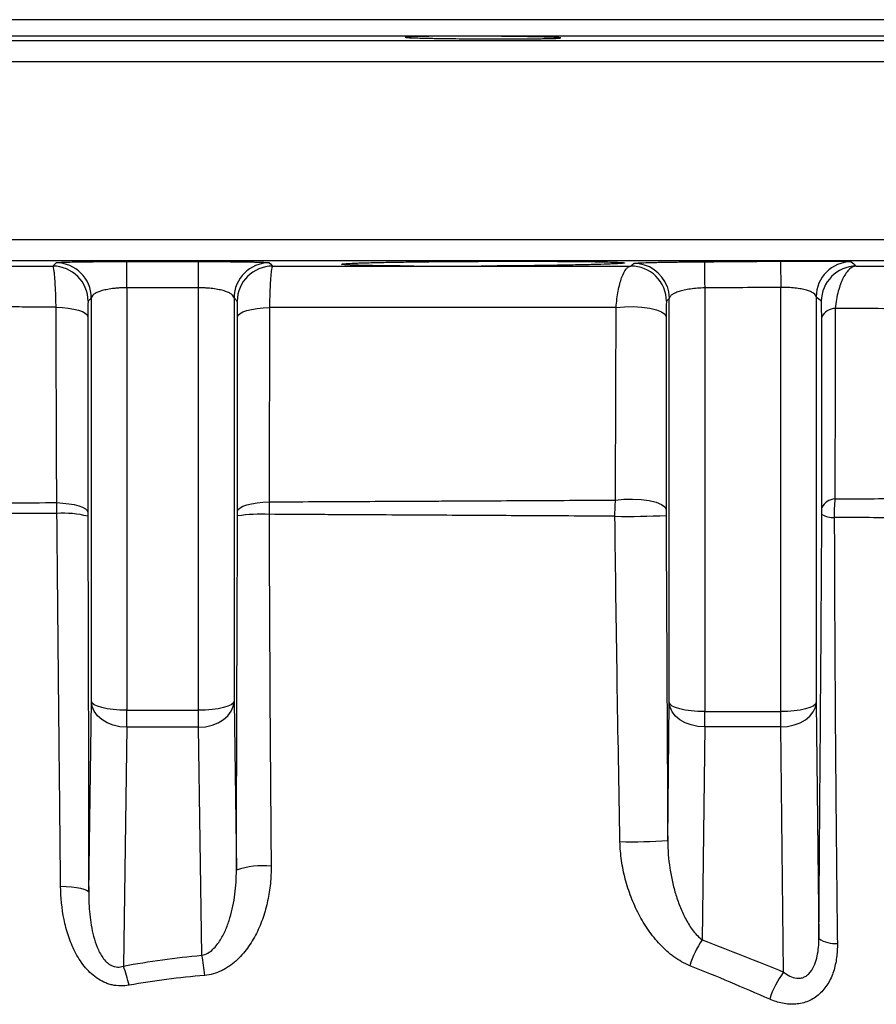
# Model space of a CAD drawing. Header units: millimetres. Extents: x 2157 to 3772, y 1656 to 3856.
# Tile 6 of 7: x 2828 to 3070, y 3577 to 3856. Entities that reach past the tile are written whole.
import ezdxf

# ---------------------------------------------------------------- set-up
doc = ezdxf.new("R2010")
doc.units = ezdxf.units.MM
doc.header["$LTSCALE"] = 2

msp = doc.modelspace()

# ---------------------------------------------------------------- linework, layer by layer
at = {"color": 7, "linetype": 'Continuous', "lineweight": 25}
for p, q in [((3188.59, 3855.61), (2548.59, 3855.61)), ((2858.42, 3779.85), (2858.42, 3660.45)), ((2878.76, 3660.45), (2878.76, 3779.85)), ((3021.83, 3779.8), (3021.83, 3660.09)), ((3043.35, 3660.09), (3043.35, 3779.96)), ((2848.42, 3776.97), (2847.5, 3776.02)), ((2848.42, 3662.99), (2848.42, 3776.97)), ((2888.76, 3776.97), (2888.76, 3662.99)), ((2889.67, 3776.03), (2888.76, 3776.97)), ((3011.83, 3662.63), (3011.83, 3776.79)), ((3053.34, 3777.27), (3053.34, 3662.63)), ((2847.66, 3609), (2848.42, 3662.99)), ((2888.76, 3662.99), (2889.43, 3615.25)), ((3011.38, 3623.62), (3011.83, 3662.63)), ((3053.34, 3662.63), (3054.12, 3595.92)), ((2858.42, 3660.45), (2878.76, 3660.45)), ((2858.42, 3655.64), (2858.42, 3660.45)), ((2878.76, 3655.64), (2878.76, 3660.45)), ((3021.83, 3660.09), (3043.35, 3660.09)), ((3021.83, 3655.75), (3021.83, 3660.09)), ((3043.35, 3655.75), (3043.35, 3660.09)), ((2858.42, 3655.64), (2857.47, 3588.17)), ((2878.76, 3655.64), (2858.42, 3655.64)), ((2879.67, 3591.2), (2878.76, 3655.64)), ((3021.83, 3655.75), (3021.13, 3595.55)), ((3043.35, 3655.75), (3021.83, 3655.75)), ((3044.15, 3586.48), (3043.35, 3655.75))]:
    msp.add_line(p, q, dxfattribs=at)
at = {"color": 8, "linetype": 'Continuous', "lineweight": 25}
for p, q in [((2469.48, 3849.72), (3267.69, 3849.72)), ((3194.32, 3851), (2542.85, 3851)), ((3273.59, 3843.72), (2463.59, 3843.72)), ((2463.59, 3793.51), (3273.59, 3793.51)), ((3267.69, 3787.51), (2469.48, 3787.51))]:
    msp.add_line(p, q, dxfattribs=at)
at = {"color": 7, "linetype": 'Continuous', "lineweight": 25, "flags": 128}
for points in [[(2858.42, 3779.85), (2858.42, 3781.37), (2858.42, 3782.78), (2858.42, 3784.05), (2858.42, 3785.14), (2858.42, 3786.03), (2858.42, 3786.69), (2858.42, 3787.1), (2858.42, 3787.26)], [(2878.76, 3779.85), (2878.76, 3781.37), (2878.76, 3782.78), (2878.76, 3784.05), (2878.76, 3785.14), (2878.76, 3786.03), (2878.76, 3786.69), (2878.76, 3787.1), (2878.76, 3787.26)], [(3021.76, 3787.21), (3021.76, 3787.05), (3021.77, 3786.64), (3021.78, 3785.98), (3021.79, 3785.1), (3021.8, 3784), (3021.81, 3782.73), (3021.82, 3781.32), (3021.83, 3779.8)], [(3043.27, 3787.37), (3043.27, 3787.21), (3043.28, 3786.8), (3043.29, 3786.14), (3043.3, 3785.26), (3043.31, 3784.16), (3043.32, 3782.89), (3043.33, 3781.48), (3043.35, 3779.96)], [(2837.52, 3785.98), (2837.86, 3786.32), (2838.43, 3786.92)], [(2898.74, 3786.92), (2899.08, 3786.57), (2899.65, 3785.98)], [(3011.21, 3780.21), (3011.63, 3778.74), (3011.83, 3776.79)], [(2838.44, 3774.38), (2840.22, 3774.28), (2841.91, 3774.1), (2843.45, 3773.83), (2844.79, 3773.5), (2845.89, 3773.1), (2846.71, 3772.65), (2847.23, 3772.17), (2847.43, 3771.67)], [(2889.75, 3771.63), (2889.94, 3772.11), (2890.46, 3772.58), (2891.29, 3773.01), (2892.39, 3773.4), (2893.74, 3773.73), (2895.29, 3773.98), (2896.98, 3774.16), (2898.76, 3774.25)], [(2996.8, 3774.27), (2999.15, 3774.49), (3001.62, 3774.53), (3004.05, 3774.39), (3006.28, 3774.08), (3008.19, 3773.61), (3009.66, 3773.03), (3010.6, 3772.36), (3010.95, 3771.63)], [(2838.64, 3719.13), (2840.38, 3719.02), (2842.03, 3718.83), (2843.54, 3718.57), (2844.84, 3718.23), (2845.92, 3717.83), (2846.72, 3717.39), (2847.22, 3716.92), (2847.41, 3716.42)], [(2889.76, 3716.71), (2889.95, 3717.2), (2890.47, 3717.66), (2891.29, 3718.1), (2892.38, 3718.48), (2893.72, 3718.81), (2895.26, 3719.07), (2896.94, 3719.25), (2898.71, 3719.34)], [(2996.61, 3719.85), (2998.98, 3720.08), (3001.46, 3720.13), (3003.91, 3720), (3006.18, 3719.69), (3008.12, 3719.22), (3009.61, 3718.63), (3010.56, 3717.95), (3010.91, 3717.22)], [(2858.42, 3660.45), (2856.49, 3660.5), (2854.63, 3660.64), (2852.91, 3660.88), (2851.41, 3661.19), (2850.16, 3661.58), (2849.23, 3662.02), (2848.64, 3662.5), (2848.42, 3662.99)], [(2858.42, 3655.64), (2856.48, 3655.79), (2854.62, 3656.21), (2852.91, 3656.9), (2851.4, 3657.81), (2850.15, 3658.92), (2849.22, 3660.19), (2848.63, 3661.56), (2848.42, 3662.99)], [(2888.76, 3662.99), (2888.54, 3662.5), (2887.95, 3662.02), (2887.01, 3661.58), (2885.77, 3661.19), (2884.26, 3660.88), (2882.55, 3660.64), (2880.69, 3660.5), (2878.76, 3660.45)], [(2878.76, 3655.64), (2880.69, 3655.79), (2882.55, 3656.21), (2884.27, 3656.9), (2885.78, 3657.81), (2887.02, 3658.92), (2887.96, 3660.19), (2888.54, 3661.56), (2888.76, 3662.99)], [(3021.83, 3660.09), (3019.9, 3660.13), (3018.04, 3660.28), (3016.33, 3660.51), (3014.82, 3660.83), (3013.58, 3661.21), (3012.64, 3661.65), (3012.05, 3662.13), (3011.83, 3662.63)], [(3021.83, 3655.75), (3019.9, 3655.9), (3018.04, 3656.29), (3016.32, 3656.93), (3014.81, 3657.79), (3013.57, 3658.82), (3012.64, 3660.01), (3012.05, 3661.29), (3011.83, 3662.63)], [(3053.34, 3662.63), (3053.12, 3662.13), (3052.53, 3661.65), (3051.6, 3661.21), (3050.36, 3660.83), (3048.85, 3660.51), (3047.13, 3660.28), (3045.28, 3660.13), (3043.35, 3660.09)], [(3043.35, 3655.75), (3045.28, 3655.9), (3047.14, 3656.29), (3048.85, 3656.93), (3050.36, 3657.79), (3051.61, 3658.82), (3052.54, 3660.01), (3053.13, 3661.29), (3053.34, 3662.63)], [(2839.73, 3610.75), (2841.33, 3610.66), (2842.84, 3610.53), (2844.2, 3610.35), (2845.37, 3610.13), (2846.33, 3609.88), (2847.04, 3609.6), (2847.49, 3609.3), (2847.66, 3609)]]:
    msp.add_lwpolyline(points, dxfattribs=at)
at = {"color": 7, "linetype": 'Continuous', "lineweight": 25}
for centre, radius, start, end in [((3063.35, 3777.22), 10, 90.5262, 179.7253), ((2837.5, 3775.98), 10, 0.2786, 89.881), ((2838.41, 3776.92), 10, 0.2786, 89.8982), ((2898.76, 3776.92), 10, 90.1018, 179.7214), ((2899.67, 3775.98), 10, 90.119, 179.7214), ((3001.03, 3775.98), 10, 0.2763, 90.4067), ((3064.81, 3775.98), 10, 90.6458, 179.7276), ((3058.92, 3769.57), 4.46, 92.2366, 153.7362), ((3058.88, 3715.88), 4.31, 93.0072, 154.5669), ((2840.69, 3689.3), 26.83, 75.497, 94.2654), ((2896.5, 3668.23), 47.64, 87.3707, 98.1377), ((3000.09, 3947.35), 232.1, 269.1057, 272.6728), ((3058.14, 3721.31), 6.38, 240.3268, 273.0811), ((3001.32, 3771.71), 148.42, 268.6755, 273.8847), ((2896.86, 3594.03), 22.49, 83.9081, 109.2922), ((3043.45, 3580.38), 26.99, 145.7941, 163.0037), ((3058.69, 3602.72), 8.2, 236.1506, 274.6364), ((2813.94, 3578.86), 66.88, 5.7285, 10.6351), ((2825.46, 3575.75), 34.33, 11.7261, 21.2072), ((3064.66, 3571.14), 25.61, 143.1946, 162.6032)]:
    msp.add_arc(centre, radius, start, end, dxfattribs=at)
at = {"color": 8, "linetype": 'Continuous', "lineweight": 25}
msp.add_arc((3001.83, 3776.74), 10, 20.2623, 90.3557, dxfattribs=at)
at = {"color": 7, "linetype": 'Continuous', "lineweight": 25}
for points, knots in [([(2964.87, 3850.9), (2966.28, 3850.89), (2967.62, 3850.87), (2969.55, 3850.85), (2970.18, 3850.84), (2971.4, 3850.82), (2972, 3850.81), (2973.72, 3850.78), (2974.76, 3850.76), (2976.19, 3850.72), (2976.64, 3850.71), (2977.48, 3850.69), (2977.87, 3850.67), (2978.95, 3850.64), (2979.54, 3850.61), (2980.24, 3850.57), (2980.44, 3850.56), (2980.76, 3850.54), (2981.02, 3850.51), (2981.14, 3850.49), (2981.19, 3850.46), (2981.17, 3850.45), (2981.03, 3850.42), (2980.8, 3850.39), (2980.24, 3850.36), (2980.02, 3850.35), (2979.51, 3850.33), (2979.22, 3850.32), (2978.27, 3850.3), (2977.51, 3850.28), (2976.2, 3850.26), (2975.73, 3850.25), (2974.74, 3850.24), (2974.22, 3850.23), (2972.6, 3850.22), (2971.44, 3850.21), (2968.92, 3850.2), (2967.61, 3850.19), (2965.58, 3850.19), (2964.89, 3850.19), (2963.48, 3850.19), (2962.76, 3850.19), (2960.62, 3850.2), (2959.18, 3850.2), (2956.32, 3850.22), (2954.87, 3850.23), (2952.1, 3850.25), (2950.75, 3850.26), (2948.81, 3850.29), (2948.17, 3850.3), (2946.95, 3850.31), (2945.77, 3850.33), (2944.67, 3850.35), (2943.62, 3850.37), (2943.12, 3850.38), (2941.68, 3850.42), (2940.85, 3850.44), (2939.77, 3850.47), (2939.44, 3850.49), (2938.84, 3850.51), (2938.58, 3850.52), (2937.88, 3850.56), (2937.56, 3850.59), (2937.27, 3850.62), (2937.21, 3850.64), (2937.16, 3850.66), (2937.17, 3850.67), (2937.31, 3850.71), (2937.55, 3850.73), (2938.11, 3850.77), (2938.33, 3850.78), (2938.83, 3850.8), (2939.4, 3850.82), (2940.1, 3850.84), (2940.86, 3850.86), (2941.27, 3850.86), (2942.59, 3850.89), (2943.57, 3850.9), (2945.73, 3850.93), (2946.92, 3850.94), (2949.41, 3850.95), (2950.71, 3850.95), (2952.76, 3850.96), (2953.46, 3850.96), (2954.87, 3850.96), (2955.57, 3850.96), (2957.7, 3850.95), (2959.15, 3850.94), (2962.04, 3850.93), (2963.47, 3850.92), (2964.87, 3850.9)], [0, 0, 0, 0, 0.03125, 0.03125, 0.046875, 0.046875, 0.0625, 0.0625, 0.09375, 0.09375, 0.109375, 0.109375, 0.125, 0.125, 0.15625, 0.15625, 0.171875, 0.171875, 0.1875, 0.203125, 0.203125, 0.21875, 0.21875, 0.25, 0.25, 0.265625, 0.265625, 0.28125, 0.28125, 0.3125, 0.3125, 0.328125, 0.328125, 0.34375, 0.34375, 0.375, 0.375, 0.40625, 0.40625, 0.421875, 0.421875, 0.4375, 0.4375, 0.46875, 0.46875, 0.5, 0.5, 0.53125, 0.53125, 0.546875, 0.546875, 0.5625, 0.578125, 0.578125, 0.59375, 0.59375, 0.625, 0.625, 0.640625, 0.640625, 0.65625, 0.65625, 0.6875, 0.6875, 0.703125, 0.703125, 0.71875, 0.71875, 0.75, 0.75, 0.765625, 0.765625, 0.78125, 0.796875, 0.796875, 0.8125, 0.8125, 0.84375, 0.84375, 0.875, 0.875, 0.90625, 0.90625, 0.921875, 0.921875, 0.9375, 0.9375, 0.96875, 0.96875, 1, 1, 1, 1]), ([(2838.43, 3786.92), (2838.45, 3786.94), (2838.6, 3786.97), (2839.13, 3787.01), (2839.5, 3787.03), (2840.24, 3787.06), (2840.52, 3787.07), (2841.13, 3787.09), (2841.46, 3787.1), (2842.53, 3787.13), (2843.34, 3787.15), (2844.71, 3787.17), (2845.2, 3787.18), (2846.2, 3787.19), (2846.72, 3787.2), (2848.36, 3787.22), (2849.51, 3787.23), (2851.32, 3787.24), (2851.93, 3787.24), (2853.19, 3787.25), (2853.84, 3787.25), (2855.78, 3787.26), (2857.09, 3787.26), (2858.42, 3787.26)], [0, 0, 0, 0, 0.125, 0.125, 0.25, 0.25, 0.3125, 0.3125, 0.375, 0.375, 0.5, 0.5, 0.5625, 0.5625, 0.625, 0.625, 0.75, 0.75, 0.8125, 0.8125, 0.875, 0.875, 1, 1, 1, 1]), ([(2878.76, 3787.26), (2879.42, 3787.26), (2880.09, 3787.26), (2881.41, 3787.26), (2882.07, 3787.26), (2884.01, 3787.25), (2885.26, 3787.24), (2887.07, 3787.23), (2887.66, 3787.23), (2888.82, 3787.22), (2889.39, 3787.21), (2891, 3787.19), (2892, 3787.18), (2893.37, 3787.16), (2893.81, 3787.15), (2894.63, 3787.13), (2895.01, 3787.12), (2896.08, 3787.09), (2896.68, 3787.07), (2897.43, 3787.04), (2897.65, 3787.03), (2898.03, 3787.01), (2898.19, 3787), (2898.58, 3786.97), (2898.72, 3786.94), (2898.74, 3786.92)], [0, 0, 0, 0, 0.0625, 0.0625, 0.125, 0.125, 0.25, 0.25, 0.3125, 0.3125, 0.375, 0.375, 0.5, 0.5, 0.5625, 0.5625, 0.625, 0.625, 0.75, 0.75, 0.8125, 0.8125, 0.875, 0.875, 1, 1, 1, 1]), ([(2939.57, 3785.98), (2937.47, 3785.99), (2935.5, 3786.01), (2932.71, 3786.04), (2931.81, 3786.05), (2930.09, 3786.07), (2929.28, 3786.08), (2926.97, 3786.12), (2925.6, 3786.15), (2923.8, 3786.2), (2923.25, 3786.22), (2922.25, 3786.25), (2921.81, 3786.27), (2920.62, 3786.33), (2920.03, 3786.36), (2919.47, 3786.43), (2919.34, 3786.45), (2919.18, 3786.49), (2919.13, 3786.53), (2919.3, 3786.57), (2919.58, 3786.61), (2919.77, 3786.63), (2920.52, 3786.7), (2921.22, 3786.74), (2922.58, 3786.8), (2923.08, 3786.82), (2924.19, 3786.86), (2924.8, 3786.88), (2926.75, 3786.94), (2928.22, 3786.97), (2930.67, 3787.03), (2931.53, 3787.04), (2933.33, 3787.08), (2934.27, 3787.09), (2937.17, 3787.14), (2939.21, 3787.17), (2942.44, 3787.21), (2943.55, 3787.22), (2945.81, 3787.24), (2946.96, 3787.25), (2950.43, 3787.28), (2952.78, 3787.3), (2956.38, 3787.32), (2957.59, 3787.32), (2960.02, 3787.33), (2961.22, 3787.34), (2964.81, 3787.35), (2967.18, 3787.35), (2970.68, 3787.35), (2971.84, 3787.35), (2974.11, 3787.35), (2975.22, 3787.34), (2978.47, 3787.33), (2980.54, 3787.32), (2983.5, 3787.3), (2984.45, 3787.3), (2986.27, 3787.28), (2987.15, 3787.27), (2989.64, 3787.24), (2991.15, 3787.22), (2993.84, 3787.17), (2994.98, 3787.14), (2996.4, 3787.09), (2996.83, 3787.08), (2997.58, 3787.04), (2997.9, 3787.03), (2998.71, 3786.97), (2999.03, 3786.94), (2999.19, 3786.88), (2999.19, 3786.86), (2999.08, 3786.82), (2998.97, 3786.8), (2998.47, 3786.74), (2997.93, 3786.7), (2996.81, 3786.63), (2996.38, 3786.61), (2995.42, 3786.57), (2994.89, 3786.55), (2993.16, 3786.49), (2991.83, 3786.45), (2989.56, 3786.39), (2988.76, 3786.37), (2987.07, 3786.33), (2986.19, 3786.31), (2983.46, 3786.25), (2981.51, 3786.22), (2978.39, 3786.17), (2977.31, 3786.15), (2975.12, 3786.12), (2974, 3786.11), (2971.73, 3786.08), (2970.57, 3786.07), (2968.22, 3786.05), (2967.04, 3786.04), (2963.48, 3786.01), (2961.09, 3785.99), (2958.68, 3785.98)], [0, 0, 0, 0, 0.03125, 0.03125, 0.046875, 0.046875, 0.0625, 0.0625, 0.09375, 0.09375, 0.109375, 0.109375, 0.125, 0.125, 0.15625, 0.15625, 0.171875, 0.171875, 0.1875, 0.203125, 0.203125, 0.21875, 0.21875, 0.25, 0.25, 0.265625, 0.265625, 0.28125, 0.28125, 0.3125, 0.3125, 0.328125, 0.328125, 0.34375, 0.34375, 0.375, 0.375, 0.390625, 0.390625, 0.40625, 0.40625, 0.4375, 0.4375, 0.453125, 0.453125, 0.46875, 0.46875, 0.5, 0.5, 0.515625, 0.515625, 0.53125, 0.53125, 0.5625, 0.5625, 0.578125, 0.578125, 0.59375, 0.59375, 0.625, 0.625, 0.65625, 0.65625, 0.671875, 0.671875, 0.6875, 0.6875, 0.71875, 0.71875, 0.734375, 0.734375, 0.75, 0.75, 0.78125, 0.78125, 0.796875, 0.796875, 0.8125, 0.8125, 0.84375, 0.84375, 0.859375, 0.859375, 0.875, 0.875, 0.90625, 0.90625, 0.921875, 0.921875, 0.9375, 0.9375, 0.953125, 0.953125, 0.96875, 0.96875, 1, 1, 1, 1]), ([(3001.77, 3786.75), (3001.79, 3786.77), (3001.93, 3786.79), (3002.33, 3786.82), (3002.49, 3786.83), (3002.88, 3786.86), (3003.1, 3786.87), (3003.84, 3786.9), (3004.44, 3786.93), (3005.89, 3786.97), (3006.7, 3786.99), (3008.07, 3787.03), (3008.55, 3787.04), (3009.55, 3787.06), (3010.08, 3787.07), (3011.7, 3787.1), (3012.85, 3787.11), (3014.66, 3787.14), (3015.29, 3787.15), (3016.55, 3787.16), (3017.19, 3787.17), (3019.12, 3787.19), (3020.43, 3787.2), (3021.76, 3787.21)], [0, 0, 0, 0, 0.125, 0.125, 0.1875, 0.1875, 0.25, 0.25, 0.375, 0.375, 0.5, 0.5, 0.5625, 0.5625, 0.625, 0.625, 0.75, 0.75, 0.8125, 0.8125, 0.875, 0.875, 1, 1, 1, 1]), ([(3043.27, 3787.37), (3043.93, 3787.38), (3044.6, 3787.38), (3045.92, 3787.39), (3046.58, 3787.39), (3048.52, 3787.4), (3049.77, 3787.4), (3051.58, 3787.41), (3052.17, 3787.41), (3053.33, 3787.41), (3053.89, 3787.41), (3055.51, 3787.4), (3056.51, 3787.4), (3057.88, 3787.39), (3058.32, 3787.38), (3059.14, 3787.37), (3059.52, 3787.37), (3060.59, 3787.35), (3061.19, 3787.34), (3061.94, 3787.32), (3062.16, 3787.31), (3062.54, 3787.3), (3062.7, 3787.29), (3063.09, 3787.26), (3063.23, 3787.24), (3063.25, 3787.22)], [0, 0, 0, 0, 0.0625, 0.0625, 0.125, 0.125, 0.25, 0.25, 0.3125, 0.3125, 0.375, 0.375, 0.5, 0.5, 0.5625, 0.5625, 0.625, 0.625, 0.75, 0.75, 0.8125, 0.8125, 0.875, 0.875, 1, 1, 1, 1]), ([(2796.72, 3785.97), (2803.39, 3785.98), (2810.12, 3785.98), (2820.33, 3785.98), (2823.74, 3785.98), (2830.61, 3785.98), (2834.07, 3785.98), (2837.52, 3785.98)], [0, 0, 0, 0, 0.5, 0.5, 0.75, 0.75, 1, 1, 1, 1]), ([(2838.44, 3774.38), (2838.41, 3776.03), (2838.37, 3777.56), (2838.28, 3779.68), (2838.24, 3780.35), (2838.17, 3781.58), (2838.13, 3782.15), (2838.07, 3782.92), (2838.05, 3783.17), (2838, 3783.64), (2837.98, 3783.85), (2837.91, 3784.46), (2837.87, 3784.8), (2837.77, 3785.36), (2837.72, 3785.58), (2837.62, 3785.88), (2837.57, 3785.96), (2837.52, 3785.98)], [0, 0, 0, 0, 0.25, 0.25, 0.375, 0.375, 0.5, 0.5, 0.5625, 0.5625, 0.625, 0.625, 0.75, 0.75, 0.875, 0.875, 1, 1, 1, 1]), ([(2899.65, 3785.98), (2899.55, 3785.95), (2899.46, 3785.65), (2899.32, 3784.79), (2899.27, 3784.44), (2899.19, 3783.63), (2899.14, 3783.17), (2899.08, 3782.38), (2899.07, 3782.1), (2899.03, 3781.52), (2899.01, 3781.22), (2898.96, 3780.29), (2898.93, 3779.62), (2898.87, 3778.2), (2898.84, 3777.44), (2898.8, 3775.89), (2898.78, 3775.08), (2898.76, 3774.25)], [0, 0, 0, 0, 0.25, 0.25, 0.375, 0.375, 0.5, 0.5, 0.5625, 0.5625, 0.625, 0.625, 0.75, 0.75, 0.875, 0.875, 1, 1, 1, 1]), ([(2899.65, 3785.98), (2906.33, 3785.98), (2912.99, 3785.98), (2922.97, 3785.98), (2926.3, 3785.98), (2932.94, 3785.98), (2936.26, 3785.98), (2939.57, 3785.98)], [0, 0, 0, 0, 0.5, 0.5, 0.75, 0.75, 1, 1, 1, 1]), ([(2939.57, 3785.98), (2942.79, 3785.98), (2946, 3785.98), (2952.37, 3785.98), (2955.53, 3785.98), (2958.68, 3785.98)], [0, 0, 0, 0, 0.5, 0.5, 1, 1, 1, 1]), ([(2958.68, 3785.98), (2965.93, 3785.98), (2973.08, 3785.98), (2987.18, 3785.98), (2994.12, 3785.98), (3000.96, 3785.98)], [0, 0, 0, 0, 0.5, 0.5, 1, 1, 1, 1]), ([(2996.8, 3774.27), (2996.92, 3775.94), (2997.12, 3777.5), (2997.66, 3780.36), (2997.98, 3781.61), (2998.74, 3783.71), (2999.15, 3784.52), (2999.82, 3785.37), (3000.04, 3785.58), (3000.5, 3785.88), (3000.73, 3785.96), (3000.96, 3785.98)], [0, 0, 0, 0, 0.25, 0.25, 0.5, 0.5, 0.75, 0.75, 0.875, 0.875, 1, 1, 1, 1]), ([(3000.96, 3785.98), (3001.08, 3786.09), (3001.19, 3786.19), (3001.3, 3786.3), (3001.46, 3786.45), (3001.61, 3786.6), (3001.77, 3786.75)], [0, 0, 0, 0, 0.01, 0.01, 0.01, 0.02374591, 0.02374591, 0.02374591, 0.02374591]), ([(3064.7, 3785.98), (3064.04, 3785.95), (3063.4, 3785.66), (3062.47, 3784.82), (3062.16, 3784.47), (3061.57, 3783.65), (3061.28, 3783.19), (3060.88, 3782.4), (3060.75, 3782.12), (3060.5, 3781.54), (3060.37, 3781.23), (3060.02, 3780.27), (3059.8, 3779.59), (3059.42, 3778.13), (3059.24, 3777.35), (3058.95, 3775.74), (3058.83, 3774.9), (3058.74, 3774.03)], [0, 0, 0, 0, 0.25, 0.25, 0.375, 0.375, 0.5, 0.5, 0.5625, 0.5625, 0.625, 0.625, 0.75, 0.75, 0.875, 0.875, 1, 1, 1, 1]), ([(2858.42, 3779.85), (2857.71, 3779.85), (2857.02, 3779.83), (2856, 3779.77), (2855.67, 3779.74), (2855.01, 3779.68), (2854.7, 3779.64), (2853.77, 3779.52), (2853.18, 3779.43), (2852.1, 3779.2), (2851.6, 3779.08), (2850.71, 3778.8), (2850.33, 3778.66), (2849.65, 3778.35), (2849.37, 3778.18), (2848.91, 3777.85), (2848.73, 3777.68), (2848.49, 3777.33), (2848.43, 3777.15), (2848.42, 3776.97)], [0, 0, 0, 0, 0.125, 0.125, 0.1875, 0.1875, 0.25, 0.25, 0.375, 0.375, 0.5, 0.5, 0.625, 0.625, 0.75, 0.75, 0.875, 0.875, 1, 1, 1, 1]), ([(2888.76, 3776.97), (2888.75, 3777.15), (2888.68, 3777.32), (2888.44, 3777.67), (2888.27, 3777.85), (2887.81, 3778.18), (2887.53, 3778.35), (2887.02, 3778.58), (2886.84, 3778.65), (2886.45, 3778.8), (2886.24, 3778.87), (2885.57, 3779.08), (2885.08, 3779.2), (2884.01, 3779.42), (2883.41, 3779.52), (2882.17, 3779.68), (2881.53, 3779.74), (2880.51, 3779.81), (2880.16, 3779.82), (2879.46, 3779.84), (2879.11, 3779.85), (2878.76, 3779.85)], [0, 0, 0, 0, 0.125, 0.125, 0.25, 0.25, 0.375, 0.375, 0.4375, 0.4375, 0.5, 0.5, 0.625, 0.625, 0.75, 0.75, 0.875, 0.875, 0.9375, 0.9375, 1, 1, 1, 1]), ([(3021.83, 3779.8), (3021.12, 3779.79), (3020.44, 3779.76), (3019.09, 3779.66), (3018.42, 3779.58), (3017.18, 3779.41), (3016.61, 3779.3), (3015.79, 3779.13), (3015.53, 3779.06), (3015.04, 3778.93), (3014.81, 3778.86), (3014.14, 3778.65), (3013.75, 3778.5), (3013.07, 3778.18), (3012.79, 3778.02), (3012.33, 3777.68), (3012.15, 3777.5), (3011.91, 3777.15), (3011.84, 3776.97), (3011.83, 3776.79)], [0, 0, 0, 0, 0.125, 0.125, 0.25, 0.25, 0.375, 0.375, 0.4375, 0.4375, 0.5, 0.5, 0.625, 0.625, 0.75, 0.75, 0.875, 0.875, 1, 1, 1, 1]), ([(3053.34, 3777.27), (3053.33, 3777.45), (3053.27, 3777.62), (3053.03, 3777.96), (3052.86, 3778.13), (3052.39, 3778.45), (3052.11, 3778.61), (3051.61, 3778.83), (3051.42, 3778.9), (3051.03, 3779.04), (3050.82, 3779.11), (3050.15, 3779.3), (3049.66, 3779.42), (3048.59, 3779.62), (3047.99, 3779.71), (3046.75, 3779.85), (3046.11, 3779.9), (3045.09, 3779.94), (3044.74, 3779.95), (3044.05, 3779.97), (3043.7, 3779.97), (3043.35, 3779.96)], [0, 0, 0, 0, 0.125, 0.125, 0.25, 0.25, 0.375, 0.375, 0.4375, 0.4375, 0.5, 0.5, 0.625, 0.625, 0.75, 0.75, 0.875, 0.875, 0.9375, 0.9375, 1, 1, 1, 1]), ([(2847.5, 3776.02), (2847.5, 3776.02), (2847.49, 3775.99), (2847.48, 3775.88), (2847.48, 3775.79), (2847.47, 3775.58), (2847.47, 3775.46), (2847.46, 3775.16), (2847.45, 3774.98), (2847.44, 3774.4), (2847.44, 3773.93), (2847.43, 3772.87), (2847.43, 3772.3), (2847.43, 3771.67)], [0, 0, 0, 0, 0.125, 0.125, 0.25, 0.25, 0.375, 0.375, 0.5, 0.5, 0.75, 0.75, 1, 1, 1, 1]), ([(2889.75, 3771.63), (2889.75, 3771.94), (2889.75, 3772.24), (2889.74, 3772.83), (2889.74, 3773.11), (2889.74, 3773.65), (2889.74, 3773.9), (2889.73, 3774.36), (2889.73, 3774.58), (2889.72, 3775.17), (2889.71, 3775.48), (2889.69, 3775.9), (2889.68, 3776.02), (2889.67, 3776.03)], [0, 0, 0, 0, 0.125, 0.125, 0.25, 0.25, 0.375, 0.375, 0.5, 0.5, 0.75, 0.75, 1, 1, 1, 1]), ([(3011.03, 3776.03), (3011.02, 3776.02), (3011.01, 3775.91), (3010.99, 3775.5), (3010.98, 3775.21), (3010.97, 3774.44), (3010.96, 3773.98), (3010.95, 3772.89), (3010.95, 3772.29), (3010.95, 3771.63)], [0, 0, 0, 0, 0.25, 0.25, 0.5, 0.5, 0.75, 0.75, 1, 1, 1, 1]), ([(3054.92, 3771.55), (3054.92, 3771.92), (3054.91, 3772.26), (3054.91, 3772.92), (3054.91, 3773.23), (3054.9, 3774.07), (3054.89, 3774.54), (3054.88, 3775.09), (3054.87, 3775.25), (3054.86, 3775.53), (3054.85, 3775.65), (3054.84, 3775.92), (3054.82, 3776.02), (3054.81, 3776.03)], [0, 0, 0, 0, 0.125, 0.125, 0.25, 0.25, 0.5, 0.5, 0.625, 0.625, 0.75, 0.75, 1, 1, 1, 1]), ([(2838.44, 3774.38), (2836.3, 3774.39), (2834.16, 3774.4), (2829.89, 3774.41), (2827.77, 3774.42), (2821.4, 3774.45), (2817.19, 3774.48), (2804.62, 3774.54), (2796.35, 3774.59), (2771.84, 3774.76), (2755.92, 3774.9), (2740.41, 3775.03)], [0, 0, 0, 0, 0.0625, 0.0625, 0.125, 0.125, 0.25, 0.25, 0.5, 0.5, 1, 1, 1, 1]), ([(2838.64, 3719.13), (2838.61, 3725.54), (2838.59, 3731.94), (2838.57, 3738.35), (2838.55, 3744.35), (2838.52, 3750.36), (2838.5, 3756.36), (2838.48, 3762.37), (2838.46, 3768.37), (2838.44, 3774.38)], [0, 0, 0, 0, 0.01, 0.01, 0.01, 0.01937176, 0.01937176, 0.01937176, 0.02874352, 0.02874352, 0.02874352, 0.02874352]), ([(2898.76, 3774.25), (2898.76, 3767.83), (2898.75, 3761.41), (2898.75, 3754.98), (2898.74, 3749.04), (2898.74, 3743.1), (2898.73, 3737.16), (2898.73, 3731.22), (2898.72, 3725.28), (2898.71, 3719.34)], [0, 0, 0, 0, 0.01, 0.01, 0.01, 0.01925027, 0.01925027, 0.01925027, 0.02850055, 0.02850055, 0.02850055, 0.02850055]), ([(2996.8, 3774.27), (2981.45, 3774.3), (2965.55, 3774.31), (2944.99, 3774.3), (2940.85, 3774.3), (2934.57, 3774.29), (2932.47, 3774.29), (2928.27, 3774.28), (2926.17, 3774.28), (2915.65, 3774.26), (2907.22, 3774.25), (2898.76, 3774.25)], [0, 0, 0, 0, 0.5, 0.5, 0.625, 0.625, 0.6875, 0.6875, 0.75, 0.75, 1, 1, 1, 1]), ([(2996.61, 3719.85), (2996.63, 3726.09), (2996.65, 3732.33), (2996.68, 3738.57), (2996.7, 3744.52), (2996.72, 3750.47), (2996.74, 3756.42), (2996.76, 3762.37), (2996.78, 3768.32), (2996.8, 3774.27)], [0, 0, 0, 0, 0.00979415, 0.00979415, 0.00979415, 0.01913206, 0.01913206, 0.01913206, 0.02846988, 0.02846988, 0.02846988, 0.02846988]), ([(3058.74, 3774.03), (3058.73, 3767.85), (3058.72, 3761.66), (3058.71, 3755.48), (3058.7, 3749.59), (3058.69, 3743.71), (3058.68, 3737.83), (3058.67, 3731.95), (3058.66, 3726.07), (3058.65, 3720.19)], [0, 0, 0, 0, 0.00979472, 0.00979472, 0.00979472, 0.01911085, 0.01911085, 0.01911085, 0.02842733, 0.02842733, 0.02842733, 0.02842733]), ([(2847.43, 3771.67), (2847.43, 3765.6), (2847.42, 3759.53), (2847.42, 3753.46), (2847.42, 3747.39), (2847.42, 3741.32), (2847.42, 3735.25), (2847.41, 3728.98), (2847.41, 3722.7), (2847.41, 3716.42)], [0, 0, 0, 0, 0.00947508, 0.00947508, 0.00947508, 0.01895015, 0.01895015, 0.01895015, 0.0287474, 0.0287474, 0.0287474, 0.0287474]), ([(2889.76, 3716.71), (2889.75, 3722.72), (2889.75, 3728.73), (2889.75, 3734.73), (2889.75, 3740.74), (2889.75, 3746.75), (2889.75, 3752.75), (2889.75, 3759.04), (2889.75, 3765.34), (2889.75, 3771.63)], [0, 0, 0, 0, 0.00935283, 0.00935283, 0.00935283, 0.01870565, 0.01870565, 0.01870565, 0.0285029, 0.0285029, 0.0285029, 0.0285029]), ([(3010.95, 3771.63), (3010.95, 3765.68), (3010.94, 3759.73), (3010.94, 3753.78), (3010.93, 3747.83), (3010.93, 3741.88), (3010.92, 3735.93), (3010.92, 3729.69), (3010.92, 3723.45), (3010.91, 3717.22)], [0, 0, 0, 0, 0.00934097, 0.00934097, 0.00934097, 0.01868194, 0.01868194, 0.01868194, 0.02847919, 0.02847919, 0.02847919, 0.02847919]), ([(3054.98, 3717.73), (3054.98, 3723.61), (3054.97, 3729.49), (3054.96, 3735.36), (3054.95, 3741.24), (3054.95, 3747.12), (3054.94, 3753), (3054.93, 3759.18), (3054.92, 3765.37), (3054.92, 3771.55)], [0, 0, 0, 0, 0.00931822, 0.00931822, 0.00931822, 0.01863644, 0.01863644, 0.01863644, 0.02843369, 0.02843369, 0.02843369, 0.02843369]), ([(3058.65, 3720.19), (3065.39, 3720.22), (3071.87, 3720.26), (3084.26, 3720.33), (3090.17, 3720.36), (3097.21, 3720.4), (3098.6, 3720.41), (3101.33, 3720.42), (3102.68, 3720.43), (3106.63, 3720.45), (3109.18, 3720.46), (3116.53, 3720.51), (3121.07, 3720.53), (3129.4, 3720.57), (3133.19, 3720.59), (3138.29, 3720.62), (3139.9, 3720.63), (3142.91, 3720.65), (3144.3, 3720.66), (3148.16, 3720.67), (3150.29, 3720.68), (3153.68, 3720.7), (3154.94, 3720.71), (3155.74, 3720.72)], [0, 0, 0, 0, 0.125, 0.125, 0.25, 0.25, 0.28125, 0.28125, 0.3125, 0.3125, 0.375, 0.375, 0.5, 0.5, 0.625, 0.625, 0.6875, 0.6875, 0.75, 0.75, 0.875, 0.875, 1, 1, 1, 1]), ([(2741.07, 3719.06), (2748.54, 3719.06), (2756.2, 3719.05), (2765.98, 3719.05), (2767.95, 3719.05), (2771.9, 3719.05), (2773.89, 3719.05), (2779.9, 3719.05), (2783.95, 3719.05), (2792.15, 3719.06), (2796.3, 3719.06), (2804.64, 3719.07), (2808.83, 3719.08), (2817.27, 3719.09), (2821.51, 3719.09), (2830.04, 3719.11), (2834.33, 3719.12), (2838.64, 3719.13)], [0, 0, 0, 0, 0.25, 0.25, 0.3125, 0.3125, 0.375, 0.375, 0.5, 0.5, 0.625, 0.625, 0.75, 0.75, 0.875, 0.875, 1, 1, 1, 1]), ([(2898.71, 3719.34), (2902.94, 3719.36), (2907.15, 3719.39), (2913.47, 3719.43), (2915.57, 3719.43), (2919.77, 3719.45), (2921.87, 3719.46), (2928.17, 3719.5), (2932.36, 3719.52), (2938.64, 3719.55), (2940.73, 3719.56), (2944.88, 3719.58), (2946.95, 3719.59), (2957.24, 3719.65), (2965.32, 3719.69), (2981.19, 3719.77), (2988.97, 3719.81), (2996.61, 3719.85)], [0, 0, 0, 0, 0.125, 0.125, 0.1875, 0.1875, 0.25, 0.25, 0.375, 0.375, 0.4375, 0.4375, 0.5, 0.5, 0.75, 0.75, 1, 1, 1, 1]), ([(3054.98, 3715.76), (3054.98, 3716.1), (3054.98, 3716.43), (3054.98, 3717.09), (3054.98, 3717.41), (3054.98, 3717.73)], [0, 0, 0, 0, 0.5, 0.5, 1, 1, 1, 1]), ([(3058.65, 3720.19), (3058.56, 3719.33), (3058.51, 3718.46), (3058.45, 3716.71), (3058.45, 3715.82), (3058.48, 3714.94)], [0, 0, 0, 0, 0.5, 0.5, 1, 1, 1, 1]), ([(2838.7, 3716.05), (2834.4, 3716.06), (2830.11, 3716.07), (2821.59, 3716.08), (2817.36, 3716.09), (2808.93, 3716.1), (2804.75, 3716.11), (2796.42, 3716.12), (2792.27, 3716.12), (2784.09, 3716.12), (2780.05, 3716.12), (2774.05, 3716.13), (2772.07, 3716.13), (2768.12, 3716.13), (2766.16, 3716.13), (2756.39, 3716.12), (2748.76, 3716.12), (2741.31, 3716.11)], [0, 0, 0, 0, 0.125, 0.125, 0.25, 0.25, 0.375, 0.375, 0.5, 0.5, 0.625, 0.625, 0.6875, 0.6875, 0.75, 0.75, 1, 1, 1, 1]), ([(2839.73, 3610.75), (2839.64, 3619.46), (2839.55, 3628.19), (2839.37, 3645.69), (2839.28, 3654.46), (2839.02, 3680.79), (2838.85, 3698.4), (2838.7, 3716.05)], [0, 0, 0, 0, 0.25, 0.25, 0.5, 0.5, 1, 1, 1, 1]), ([(2847.41, 3715.27), (2847.47, 3697.45), (2847.52, 3679.67), (2847.6, 3644.24), (2847.63, 3626.58), (2847.66, 3609)], [0, 0, 0, 0, 0.5, 0.5, 1, 1, 1, 1]), ([(2889.43, 3615.25), (2889.47, 3631.89), (2889.52, 3648.56), (2889.63, 3681.95), (2889.69, 3698.67), (2889.75, 3715.4)], [0, 0, 0, 0, 0.5, 0.5, 1, 1, 1, 1]), ([(2898.68, 3715.83), (2898.72, 3699.22), (2898.79, 3682.61), (2898.99, 3649.46), (2899.11, 3632.9), (2899.25, 3616.39)], [0, 0, 0, 0, 0.5, 0.5, 1, 1, 1, 1]), ([(2996.47, 3715.28), (2988.84, 3715.32), (2981.06, 3715.37), (2965.21, 3715.45), (2957.14, 3715.5), (2946.86, 3715.56), (2944.79, 3715.57), (2940.64, 3715.59), (2938.56, 3715.6), (2932.29, 3715.64), (2928.1, 3715.66), (2921.82, 3715.69), (2919.72, 3715.7), (2915.52, 3715.72), (2913.42, 3715.75), (2907.11, 3715.78), (2902.9, 3715.8), (2898.68, 3715.83)], [0, 0, 0, 0, 0.25, 0.25, 0.5, 0.5, 0.5625, 0.5625, 0.625, 0.625, 0.75, 0.75, 0.8125, 0.8125, 0.875, 0.875, 1, 1, 1, 1]), ([(2997.89, 3623.32), (2997.6, 3638.65), (2997.33, 3653.97), (2996.85, 3684.62), (2996.64, 3699.95), (2996.47, 3715.28)], [0, 0, 0, 0, 0.5, 0.5, 1, 1, 1, 1]), ([(3010.91, 3715.5), (3010.99, 3700.18), (3011.07, 3684.87), (3011.22, 3654.25), (3011.3, 3638.94), (3011.38, 3623.62)], [0, 0, 0, 0, 0.5, 0.5, 1, 1, 1, 1]), ([(3054.12, 3595.92), (3054.19, 3605.9), (3054.27, 3615.88), (3054.41, 3635.81), (3054.49, 3645.77), (3054.71, 3675.67), (3054.85, 3695.64), (3054.98, 3715.76)], [0, 0, 0, 0, 0.25, 0.25, 0.5, 0.5, 1, 1, 1, 1]), ([(3058.48, 3714.94), (3058.5, 3704.84), (3058.54, 3694.78), (3058.64, 3674.69), (3058.7, 3664.67), (3058.84, 3644.64), (3058.93, 3634.63), (3059.12, 3614.61), (3059.23, 3604.59), (3059.35, 3594.55)], [0, 0, 0, 0, 0.25, 0.25, 0.5, 0.5, 0.75, 0.75, 1, 1, 1, 1]), ([(3155.87, 3714.46), (3155.06, 3714.47), (3153.8, 3714.47), (3150.39, 3714.48), (3148.24, 3714.49), (3144.36, 3714.51), (3142.96, 3714.52), (3140.69, 3714.52), (3139.91, 3714.53), (3138.29, 3714.53), (3137.46, 3714.54), (3133.19, 3714.55), (3129.38, 3714.57), (3121.02, 3714.61), (3116.46, 3714.64), (3109.09, 3714.67), (3106.53, 3714.68), (3102.57, 3714.7), (3101.22, 3714.71), (3098.49, 3714.72), (3097.09, 3714.73), (3090.04, 3714.77), (3084.11, 3714.8), (3071.7, 3714.86), (3065.23, 3714.9), (3058.48, 3714.94)], [0, 0, 0, 0, 0.125, 0.125, 0.25, 0.25, 0.3125, 0.3125, 0.34375, 0.34375, 0.375, 0.375, 0.5, 0.5, 0.625, 0.625, 0.6875, 0.6875, 0.71875, 0.71875, 0.75, 0.75, 0.875, 0.875, 1, 1, 1, 1]), ([(3017.64, 3588.26), (3016.04, 3588.9), (3014.55, 3589.75), (3012.44, 3591.28), (3011.76, 3591.83), (3010.46, 3592.99), (3009.84, 3593.59), (3008.64, 3594.86), (3008.06, 3595.52), (3006.96, 3596.89), (3006.43, 3597.6), (3004.91, 3599.77), (3004.01, 3601.28), (3002.38, 3604.39), (3001.66, 3606), (3000.39, 3609.32), (2999.84, 3611.04), (2998.94, 3614.48), (2998.58, 3616.22), (2998.08, 3619.74), (2997.93, 3621.52), (2997.89, 3623.32)], [0, 0, 0, 0, 0.125, 0.125, 0.1875, 0.1875, 0.25, 0.25, 0.3125, 0.3125, 0.375, 0.375, 0.5, 0.5, 0.625, 0.625, 0.75, 0.75, 0.875, 0.875, 1, 1, 1, 1]), ([(3011.38, 3623.62), (3011.38, 3620.96), (3011.6, 3618.35), (3012.19, 3614.5), (3012.43, 3613.22), (3013, 3610.71), (3013.33, 3609.47), (3014.08, 3607.04), (3014.5, 3605.85), (3015.45, 3603.51), (3015.98, 3602.37), (3017.16, 3600.18), (3017.82, 3599.13), (3018.95, 3597.66), (3019.34, 3597.19), (3020.19, 3596.32), (3020.64, 3595.91), (3021.13, 3595.55)], [0, 0, 0, 0, 0.25, 0.25, 0.375, 0.375, 0.5, 0.5, 0.625, 0.625, 0.75, 0.75, 0.875, 0.875, 0.9375, 0.9375, 1, 1, 1, 1]), ([(2879.67, 3591.2), (2880.28, 3591.31), (2880.84, 3591.53), (2881.88, 3592.13), (2882.35, 3592.49), (2883.2, 3593.29), (2883.58, 3593.72), (2884.29, 3594.62), (2884.62, 3595.1), (2885.52, 3596.55), (2886.03, 3597.57), (2886.91, 3599.66), (2887.29, 3600.73), (2888.26, 3603.99), (2888.71, 3606.21), (2889.15, 3609.58), (2889.26, 3610.71), (2889.4, 3612.98), (2889.43, 3614.11), (2889.43, 3615.25)], [0, 0, 0, 0, 0.0625, 0.0625, 0.125, 0.125, 0.1875, 0.1875, 0.25, 0.25, 0.375, 0.375, 0.5, 0.5, 0.75, 0.75, 0.875, 0.875, 1, 1, 1, 1]), ([(2899.25, 3616.39), (2899.26, 3614.74), (2899.19, 3613.1), (2898.86, 3609.84), (2898.61, 3608.21), (2897.93, 3605.02), (2897.5, 3603.45), (2896.45, 3600.38), (2895.83, 3598.88), (2894.35, 3595.94), (2893.5, 3594.54), (2892.06, 3592.57), (2891.55, 3591.94), (2890.46, 3590.72), (2889.88, 3590.13), (2888.65, 3589.04), (2888.01, 3588.53), (2886.99, 3587.84), (2886.65, 3587.63), (2885.93, 3587.21), (2885.57, 3587.02), (2883.71, 3586.13), (2882.14, 3585.67), (2880.48, 3585.53)], [0, 0, 0, 0, 0.125, 0.125, 0.25, 0.25, 0.375, 0.375, 0.5, 0.5, 0.625, 0.625, 0.6875, 0.6875, 0.75, 0.75, 0.8125, 0.8125, 0.84375, 0.84375, 0.875, 0.875, 1, 1, 1, 1]), ([(2859.08, 3582.73), (2858.28, 3582.59), (2857.47, 3582.52), (2855.87, 3582.55), (2855.08, 3582.65), (2853.9, 3582.92), (2853.5, 3583.04), (2852.74, 3583.3), (2852.36, 3583.45), (2851.26, 3583.95), (2850.56, 3584.36), (2848.55, 3585.77), (2847.4, 3586.9), (2845.89, 3588.79), (2845.42, 3589.46), (2844.55, 3590.83), (2844.15, 3591.54), (2843.41, 3592.97), (2843.08, 3593.71), (2842.46, 3595.2), (2842.18, 3595.96), (2841.42, 3598.24), (2841.02, 3599.78), (2840.07, 3604.42), (2839.76, 3607.56), (2839.73, 3610.75)], [0, 0, 0, 0, 0.0625, 0.0625, 0.125, 0.125, 0.15625, 0.15625, 0.1875, 0.1875, 0.25, 0.25, 0.375, 0.375, 0.4375, 0.4375, 0.5, 0.5, 0.5625, 0.5625, 0.625, 0.625, 0.75, 0.75, 1, 1, 1, 1]), ([(2847.66, 3609), (2847.65, 3606.93), (2847.74, 3604.86), (2848.07, 3601.75), (2848.21, 3600.71), (2848.57, 3598.64), (2848.79, 3597.61), (2849.34, 3595.54), (2849.67, 3594.51), (2850.49, 3592.5), (2850.98, 3591.5), (2851.96, 3590.12), (2852.32, 3589.68), (2852.94, 3589.09), (2853.17, 3588.9), (2853.64, 3588.56), (2853.89, 3588.41), (2854.42, 3588.16), (2854.7, 3588.06), (2855.26, 3587.92), (2855.54, 3587.88), (2856.4, 3587.87), (2856.95, 3587.98), (2857.47, 3588.17)], [0, 0, 0, 0, 0.25, 0.25, 0.375, 0.375, 0.5, 0.5, 0.625, 0.625, 0.75, 0.75, 0.8125, 0.8125, 0.84375, 0.84375, 0.875, 0.875, 0.90625, 0.90625, 0.9375, 0.9375, 1, 1, 1, 1]), ([(3044.15, 3586.48), (3044.7, 3586.03), (3045.27, 3585.64), (3046.51, 3585.02), (3047.18, 3584.79), (3048.23, 3584.69), (3048.59, 3584.7), (3049.29, 3584.81), (3049.65, 3584.92), (3050.32, 3585.23), (3050.65, 3585.44), (3051.25, 3585.94), (3051.53, 3586.23), (3052.27, 3587.18), (3052.65, 3587.9), (3053.27, 3589.43), (3053.49, 3590.23), (3053.83, 3591.84), (3053.94, 3592.66), (3054.09, 3594.29), (3054.12, 3595.1), (3054.12, 3595.92)], [0, 0, 0, 0, 0.125, 0.125, 0.25, 0.25, 0.3125, 0.3125, 0.375, 0.375, 0.4375, 0.4375, 0.5, 0.5, 0.625, 0.625, 0.75, 0.75, 0.875, 0.875, 1, 1, 1, 1]), ([(3059.35, 3594.55), (3059.36, 3593.2), (3059.29, 3591.86), (3058.94, 3589.21), (3058.66, 3587.91), (3058.05, 3586.04), (3057.82, 3585.44), (3057.29, 3584.26), (3056.98, 3583.68), (3056.32, 3582.6), (3055.95, 3582.08), (3055.15, 3581.11), (3054.72, 3580.65), (3053.31, 3579.4), (3052.28, 3578.74), (3050.57, 3578.02), (3049.98, 3577.83), (3048.78, 3577.54), (3048.18, 3577.45), (3046.95, 3577.35), (3046.33, 3577.35), (3045.08, 3577.43), (3044.45, 3577.52), (3042.61, 3577.88), (3041.4, 3578.28), (3040.22, 3578.8)], [0, 0, 0, 0, 0.125, 0.125, 0.25, 0.25, 0.3125, 0.3125, 0.375, 0.375, 0.4375, 0.4375, 0.5, 0.5, 0.625, 0.625, 0.6875, 0.6875, 0.75, 0.75, 0.8125, 0.8125, 0.875, 0.875, 1, 1, 1, 1])]:
    msp.add_open_spline(points, degree=3, knots=knots, dxfattribs=at)
for points in [[(2858.42, 3787.26), (2865.2, 3787.26), (2871.98, 3787.26), (2878.76, 3787.26)], [(3021.76, 3787.21), (3028.93, 3787.26), (3036.1, 3787.31), (3043.27, 3787.37)], [(3063.25, 3787.22), (3063.74, 3786.79), (3064.22, 3786.37), (3064.7, 3785.98)], [(3064.7, 3785.98), (3067.52, 3785.98), (3073.07, 3785.98), (3078.46, 3785.98), (3081.11, 3785.99)], [(2878.76, 3779.85), (2871.98, 3779.84), (2865.2, 3779.84), (2858.42, 3779.85)], [(3043.35, 3779.96), (3036.17, 3779.9), (3029, 3779.85), (3021.83, 3779.8)], [(3011.83, 3776.79), (3011.57, 3776.53), (3011.3, 3776.28), (3011.03, 3776.03)], [(3054.81, 3776.03), (3054.32, 3776.42), (3053.83, 3776.84), (3053.34, 3777.27)], [(2838.7, 3716.05), (2838.68, 3717.1), (2838.66, 3718.12), (2838.64, 3719.13)], [(2898.71, 3719.34), (2898.69, 3718.19), (2898.68, 3717.02), (2898.68, 3715.83)], [(2996.47, 3715.28), (2996.45, 3716.83), (2996.5, 3718.35), (2996.61, 3719.85)], [(2847.41, 3716.42), (2847.41, 3716.05), (2847.41, 3715.66), (2847.41, 3715.27)], [(2889.75, 3715.4), (2889.75, 3715.84), (2889.76, 3716.28), (2889.76, 3716.71)], [(3010.91, 3717.22), (3010.91, 3716.66), (3010.91, 3716.09), (3010.91, 3715.5)], [(3021.13, 3595.55), (3028.89, 3592.64), (3036.56, 3589.61), (3044.15, 3586.48)], [(2857.47, 3588.17), (2864.76, 3589.52), (2872.17, 3590.53), (2879.67, 3591.2)], [(3040.22, 3578.8), (3032.77, 3582.06), (3025.26, 3585.23), (3017.64, 3588.26)], [(2880.48, 3585.53), (2873.25, 3584.94), (2866.11, 3584.01), (2859.08, 3582.73)]]:
    msp.add_open_spline(points, degree=3, dxfattribs=at)
at = {"color": 8, "linetype": 'Continuous', "lineweight": 25}
msp.add_open_spline([(3165.98, 3772.78), (3165.98, 3772.78), (3165.36, 3772.8), (3162.97, 3772.84), (3161.19, 3772.87), (3156.46, 3772.96), (3153.51, 3773.01), (3149.06, 3773.08), (3148.14, 3773.09), (3146.22, 3773.12), (3145.23, 3773.14), (3142.16, 3773.19), (3139.98, 3773.22), (3133.06, 3773.32), (3127.92, 3773.39), (3116.64, 3773.53), (3110.49, 3773.6), (3102.14, 3773.68), (3100.43, 3773.7), (3096.97, 3773.74), (3095.22, 3773.75), (3089.87, 3773.8), (3086.21, 3773.83), (3074.94, 3773.93), (3067.03, 3773.98), (3058.74, 3774.03)], degree=3, knots=[0, 0, 0, 0, 0.125, 0.125, 0.25, 0.25, 0.375, 0.375, 0.40625, 0.40625, 0.4375, 0.4375, 0.5, 0.5, 0.625, 0.625, 0.75, 0.75, 0.78125, 0.78125, 0.8125, 0.8125, 0.875, 0.875, 1, 1, 1, 1], dxfattribs=at)

doc.saveas('drawing.dxf')
